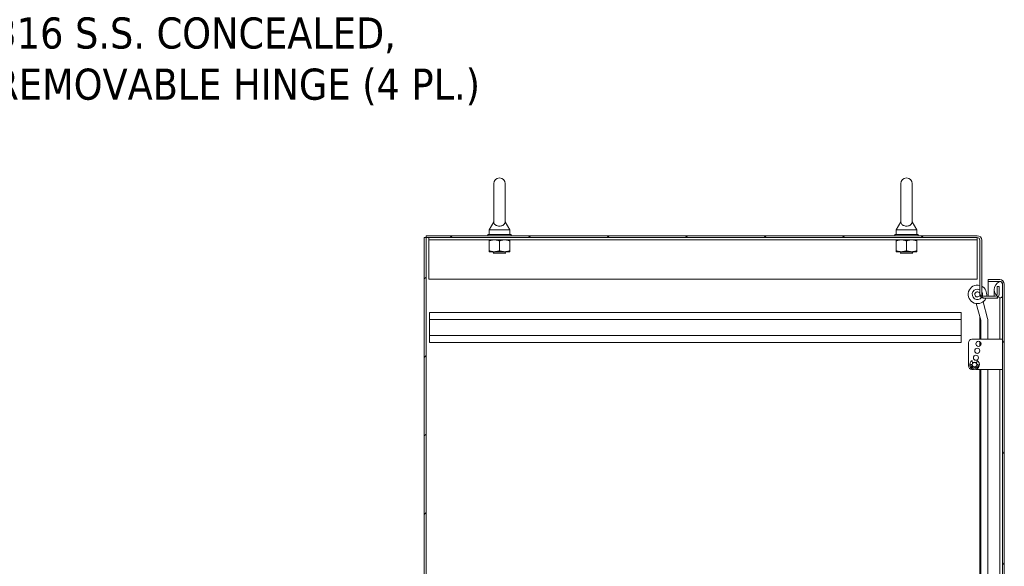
# Model space of a CAD drawing. Header units: inches. Extents: x 16 to 394, y 3 to 249.
# Tile 52 of 116: x 57 to 110, y 169 to 199. Entities that reach past the tile are written whole.
import ezdxf

# ---------------------------------------------------------------- set-up
doc = ezdxf.new("R2010")
doc.units = ezdxf.units.IN
doc.header["$LTSCALE"] = 24
doc.header["$MEASUREMENT"] = 0
doc.layers.get('0').update_dxf_attribs({"lineweight": 0})
for name, color, linetype, lineweight in [('Hatch (ANSI)', 7, 'Continuous', 5), ('Symbol (ANSI)', 7, 'Continuous', 5), ('Visible (ANSI)', 7, 'Continuous', 5)]:
    doc.layers.add(name, color=color, linetype=linetype, lineweight=lineweight)
doc.styles.add('ROMANS', font='tahoma.ttf')
doc.dimstyles.new('Default (ANSI)$7', dxfattribs={"dimscale": 24, "dimtxt": 0.07, "dimasz": 0.098425, "dimexe": 0.125, "dimexo": 0.0625, "dimgap": 0.031496, "dimtad": 0, "dimtih": 1, "dimtoh": 1, "dimrnd": 1e-08, "dimzin": 0, "dimdsep": 46, "dimtxsty": 'ROMANS', "dimblk": 'Filled-1', "dimcen": 0.09, "dimdle": 0.393701, "dimclrd": 256, "dimclre": 256, "dimclrt": 256, "dimadec": 0, "dimazin": 0, "dimtfac": 0.928571, "dimtofl": 0, "dimtmove": 0, "dimatfit": 3, "dimfxl": 1, "dimtolj": 1, "dimtzin": 0, "dimlwd": -1, "dimlwe": -1, "dimarcsym": 0})

# ---------------------------------------------------------------- blocks, each defined once
blk = doc.blocks.new('Filled-1')
at = {"color": 0}
for p, q in [((0, 0), (-1, 0.179)), ((-1, 0.179), (-1, -0.179)), ((-1, 0), (0, 0)), ((-1, -0.179), (0, 0))]:
    blk.add_line(p, q, dxfattribs=at)
at = {"color": 0, "flags": 128}
blk.add_lwpolyline([(-1, -0.179), (0, 0), (-1, 0.179), (-1, -0.179)], dxfattribs=at)
at = {"color": 0}
blk.add_solid([(-1, -0.179), (0, 0), (-1, 0.179), (-1, -0.179)], dxfattribs=at)

msp = doc.modelspace()

# ---------------------------------------------------------------- hatches: boundary and pattern name
at = {"layer": 'Hatch (ANSI)'}
h = msp.add_hatch(dxfattribs=at)
h.set_pattern_fill('ANSI31', color=256, scale=24, style=0)
h.paths.add_polyline_path([(78.8462, 187.0482), (78.7442, 187.0482), (78.7442, 115.1272), (78.8462, 115.1272)])
h = msp.add_hatch(dxfattribs=at)
h.set_pattern_fill('ANSI31', color=256, scale=24, angle=90, style=0)
edge = h.paths.add_edge_path()
edge.add_ellipse((108.9629, 183.9709), major_axis=(-0.1958, 0), ratio=1, start_angle=0, end_angle=90)
edge.add_line((108.9629, 183.7752), (109.6114, 183.7752))
edge.add_ellipse((109.6114, 183.9709), major_axis=(0, -0.1957), ratio=1, start_angle=0, end_angle=47.9004)
edge.add_ellipse((109.6114, 183.9709), major_axis=(0.1452, -0.1312), ratio=1, start_angle=0, end_angle=42.0996)
edge.add_line((109.8072, 183.9709), (109.8072, 184.4002))
edge.add_line((109.8072, 184.4002), (109.7052, 184.4002))
edge.add_line((109.7052, 184.4002), (109.7052, 183.9709))
edge.add_ellipse((109.6114, 183.9709), major_axis=(0.0937, 0), ratio=1, start_angle=316.02345, end_angle=360, ccw=False)
edge.add_ellipse((109.6114, 183.9709), major_axis=(0.0675, -0.0651), ratio=1, start_angle=313.97655, end_angle=360, ccw=False)
edge.add_line((109.6114, 183.8772), (108.9629, 183.8772))
edge.add_ellipse((108.9629, 183.9709), major_axis=(0, -0.0938), ratio=1, start_angle=270, end_angle=360, ccw=False)
edge.add_line((108.8692, 183.9709), (108.8692, 186.9076))
edge.add_ellipse((108.6266, 186.9076), major_axis=(0.2426, 0), ratio=1, start_angle=0, end_angle=90)
edge.add_line((108.6266, 187.1502), (78.8462, 187.1502))
edge.add_line((78.8462, 187.1502), (78.8462, 187.0482))
edge.add_line((78.8462, 187.0482), (108.6266, 187.0482))
edge.add_ellipse((108.6266, 186.9076), major_axis=(0, 0.1406), ratio=1, start_angle=270, end_angle=360, ccw=False)
edge.add_line((108.7672, 186.9076), (108.7672, 183.9709))
h = msp.add_hatch(dxfattribs=at)
h.set_pattern_fill('ANSI31', color=256, scale=24, angle=75, style=0)
edge = h.paths.add_edge_path()
edge.add_line((109.2164, 184.6732), (109.8488, 184.6732))
edge.add_ellipse((109.8488, 184.5326), major_axis=(0, 0.1406), ratio=1, start_angle=354.30773, end_angle=360, ccw=False)
edge.add_ellipse((109.8488, 184.5326), major_axis=(0.0139, 0.1399), ratio=1, start_angle=275.69227, end_angle=360, ccw=False)
edge.add_line((109.9894, 184.5326), (109.9894, 183.9028))
edge.add_line((109.9894, 183.9028), (109.9894, 122.2631))
edge.add_line((109.9894, 122.2631), (109.9894, 121.6428))
edge.add_ellipse((109.8488, 121.6428), major_axis=(0.1406, 0), ratio=1, start_angle=270, end_angle=360, ccw=False)
edge.add_line((109.8488, 121.5022), (109.8316, 121.5022))
edge.add_line((109.8316, 121.5022), (109.2164, 121.5022))
edge.add_line((109.2164, 121.5022), (109.2164, 121.4002))
edge.add_line((109.2164, 121.4002), (109.8488, 121.4002))
edge.add_ellipse((109.8488, 121.6428), major_axis=(0, -0.2426), ratio=1, start_angle=0, end_angle=90)
edge.add_line((110.0914, 121.6428), (110.0914, 184.5326))
edge.add_ellipse((109.8488, 184.5326), major_axis=(0.2426, 0), ratio=1, start_angle=0, end_angle=90)
edge.add_line((109.8488, 184.7752), (109.2164, 184.7752))
edge.add_line((109.2164, 184.7752), (109.2164, 184.6732))
h = msp.add_hatch(dxfattribs=at)
h.set_pattern_fill('ANSI31', color=256, scale=24, angle=-15, style=0)
edge = h.paths.add_edge_path()
edge.add_ellipse((110.0224, 184.2309), major_axis=(-0.1796, 0.4375), ratio=1, start_angle=0, end_angle=111.10905)
edge.add_ellipse((110.0224, 184.2309), major_axis=(-0.3435, -0.3251), ratio=1, start_angle=0, end_angle=12.39327)
edge.add_ellipse((110.0224, 184.2309), major_axis=(-0.2657, -0.3912), ratio=1, start_angle=0, end_angle=11.86132)
edge.add_ellipse((109.8753, 183.9028), major_axis=(-0.0326, -0.1094), ratio=1, start_angle=0, end_angle=106.57337)
edge.add_line((109.9894, 183.9028), (109.9894, 184.5326))
edge.add_line((109.9894, 184.5326), (109.9894, 184.5591))
edge.add_ellipse((109.8753, 184.5591), major_axis=(0.1141, 0), ratio=1, start_angle=0, end_angle=96.31954)
edge.add_ellipse((109.8753, 184.5591), major_axis=(-0.0126, 0.1134), ratio=1, start_angle=0, end_angle=10.25383)
edge = h.paths.add_edge_path()
edge.add_ellipse((110.0224, 121.9349), major_axis=(-0.1796, 0.4375), ratio=1, start_angle=0, end_angle=11.10275)
edge.add_ellipse((110.0224, 121.9349), major_axis=(-0.2605, 0.3947), ratio=1, start_angle=0, end_angle=12.38162)
edge.add_ellipse((110.0224, 121.9349), major_axis=(-0.3391, 0.3297), ratio=1, start_angle=0, end_angle=110.41237)
edge.add_ellipse((110.0224, 121.9349), major_axis=(-0.1907, -0.4328), ratio=1, start_angle=0, end_angle=1.46691)
edge.add_ellipse((109.8753, 121.6068), major_axis=(-0.0326, -0.1094), ratio=1, start_angle=0, end_angle=106.57337)
edge.add_line((109.9894, 121.6068), (109.9894, 121.6428))
edge.add_line((109.9894, 121.6428), (109.9894, 122.2631))
edge.add_ellipse((109.8753, 122.2631), major_axis=(0.1141, 0), ratio=1, start_angle=0, end_angle=106.57337)

# ---------------------------------------------------------------- linework, layer by layer
at = {"layer": 'Visible (ANSI)'}
for p, q in [((82.4967, 189.9627), (82.4967, 187.9027)), ((83.1167, 187.9027), (83.1167, 189.9627)), ((104.4967, 189.9627), (104.4967, 187.9027)), ((105.1167, 187.9027), (105.1167, 189.9627)), ((82.4967, 187.9027), (82.2467, 187.4627)), ((83.1167, 187.9027), (83.3667, 187.4627)), ((104.4967, 187.9027), (104.2467, 187.4627)), ((105.1167, 187.9027), (105.3667, 187.4627)), ((82.2467, 187.4627), (83.3667, 187.4627)), ((82.2467, 187.4627), (82.2467, 187.2127)), ((83.3667, 187.4627), (83.3667, 187.2127)), ((104.2467, 187.4627), (105.3667, 187.4627)), ((104.2467, 187.4627), (104.2467, 187.2127)), ((105.3667, 187.4627), (105.3667, 187.2127)), ((78.8462, 187.0482), (78.7442, 187.0482)), ((78.7442, 187.0482), (78.7442, 115.1272)), ((108.6266, 187.1502), (78.8462, 187.1502)), ((78.8462, 187.1502), (78.8462, 187.0482)), ((78.8462, 115.1272), (78.8462, 187.0482)), ((78.8462, 187.0482), (108.6266, 187.0482)), ((78.9942, 186.9232), (78.9942, 187.0482)), ((78.9942, 186.9232), (108.6192, 186.9232)), ((78.9942, 186.9232), (78.9942, 186.8919)), ((78.9942, 186.8919), (78.9942, 184.7982)), ((83.4317, 187.2127), (82.1817, 187.2127)), ((82.1817, 187.2127), (82.1817, 187.1502)), ((82.2442, 186.3324), (82.2442, 186.8729)), ((82.8067, 186.3324), (82.8067, 186.8729)), ((83.3692, 186.3324), (83.3692, 186.8729)), ((83.4317, 187.2127), (83.4317, 187.1502)), ((105.4317, 187.2127), (104.1817, 187.2127)), ((104.1817, 187.2127), (104.1817, 187.1502)), ((104.2442, 186.3324), (104.2442, 186.8729)), ((104.8067, 186.3324), (104.8067, 186.8729)), ((105.3692, 186.3324), (105.3692, 186.8729)), ((105.4317, 187.2127), (105.4317, 187.1502)), ((108.6192, 186.9232), (108.6192, 187.0482)), ((108.6192, 186.9232), (108.6192, 186.8919)), ((108.6192, 184.7982), (108.6192, 186.8919)), ((108.7672, 186.9076), (108.7672, 183.9709)), ((108.8692, 183.9709), (108.8692, 186.9076)), ((82.2442, 186.2822), (82.5254, 186.2822)), ((82.4917, 186.2552), (82.4398, 186.2822)), ((82.5254, 186.2822), (83.0879, 186.2822)), ((83.0879, 186.2822), (83.3692, 186.2822)), ((83.1216, 186.2552), (83.1735, 186.2822)), ((104.2442, 186.2822), (104.5254, 186.2822)), ((104.4917, 186.2552), (104.4398, 186.2822)), ((104.5254, 186.2822), (105.0879, 186.2822)), ((105.0879, 186.2822), (105.3692, 186.2822)), ((105.1216, 186.2552), (105.1735, 186.2822)), ((82.4917, 186.2302), (82.4581, 186.2127)), ((83.1553, 186.2127), (82.4581, 186.2127)), ((83.1216, 186.2302), (83.1553, 186.2127)), ((104.4917, 186.2302), (104.4581, 186.2127)), ((105.1553, 186.2127), (104.4581, 186.2127)), ((105.1216, 186.2302), (105.1553, 186.2127)), ((78.9942, 184.7982), (108.6192, 184.7982)), ((109.8488, 184.7752), (109.2164, 184.7752)), ((109.2164, 184.7752), (109.2164, 184.6732)), ((109.2164, 184.6732), (109.8488, 184.6732)), ((109.8488, 184.6725), (109.2164, 184.6725)), ((109.2164, 184.6725), (109.2164, 183.8772)), ((109.5494, 184.2309), (109.5494, 183.8772)), ((109.8072, 184.4002), (109.7052, 184.4002)), ((109.7052, 184.4002), (109.7052, 183.9709)), ((109.8072, 183.9709), (109.8072, 184.4002)), ((109.9894, 183.9028), (109.9894, 184.5591)), ((109.9894, 184.5326), (109.9894, 121.6428)), ((110.0914, 121.6428), (110.0914, 184.5326)), ((109.6114, 183.8772), (108.9629, 183.8772)), ((108.9629, 183.7752), (109.6114, 183.7752)), ((109.7504, 183.7752), (109.6114, 183.7752)), ((109.7432, 183.8262), (109.7608, 183.8262)), ((109.8428, 183.7934), (109.8428, 183.7309)), ((109.8428, 183.7309), (109.8428, 181.5482)), ((108.5784, 183.4792), (108.8193, 182.5802)), ((109.1834, 182.6778), (108.9426, 183.5768)), ((79.0172, 183.0022), (107.7672, 183.0022)), ((79.0172, 182.6172), (79.0172, 183.0022)), ((79.0172, 182.6172), (79.0172, 181.7622)), ((79.0172, 182.6172), (107.7672, 182.6172)), ((107.7672, 183.0022), (107.7672, 182.6172)), ((107.7672, 181.7622), (107.7672, 182.6172)), ((108.7672, 181.5482), (108.7672, 182.7747)), ((108.8227, 182.5544), (108.8227, 181.5482)), ((109.1997, 181.5482), (109.1997, 182.5544)), ((79.0172, 181.7622), (107.7672, 181.7622)), ((79.0172, 181.3772), (79.0172, 181.7622)), ((107.7672, 181.7622), (107.7672, 181.3772)), ((109.8894, 181.5482), (108.3419, 181.5482)), ((109.8894, 181.5482), (109.9894, 181.5482)), ((79.0172, 181.3772), (107.7672, 181.3772)), ((108.1544, 181.3607), (108.1544, 180.1087)), ((108.7672, 181.1846), (108.7672, 181.4197)), ((108.7672, 180.9154), (108.7672, 180.9389)), ((108.8227, 181.3538), (108.8227, 181.2506)), ((108.3792, 180.2441), (108.3514, 180.4044)), ((108.5897, 180.2441), (108.6174, 180.4044)), ((108.2914, 180.1772), (108.3597, 180.1772)), ((108.4231, 179.9212), (108.3419, 179.9212)), ((108.4579, 180.0488), (108.4434, 179.9781)), ((108.511, 180.0488), (108.4579, 180.0488)), ((108.511, 180.0488), (108.5255, 179.9781)), ((109.8894, 179.9212), (108.5458, 179.9212)), ((108.6774, 180.1772), (108.6092, 180.1772)), ((108.7672, 154.4169), (108.7672, 179.9212)), ((108.8227, 179.9212), (108.8227, 153.8044)), ((109.1997, 154.5443), (109.1997, 179.9212)), ((109.8428, 179.9212), (109.8428, 153.6388)), ((109.9894, 179.9212), (109.8894, 179.9212))]:
    msp.add_line(p, q, dxfattribs=at)
for centre, radius in [((108.6294, 180.9272), 0.1383), ((108.6944, 181.3022), 0.1383), ((108.5589, 180.5522), 0.1383), ((108.4844, 180.1772), 0.1248)]:
    msp.add_circle(centre, radius, dxfattribs=at)
for centre, radius, start, end in [((82.8067, 189.9627), 0.31, 0, 180), ((104.8067, 189.9627), 0.31, 0, 180), ((108.6266, 186.9076), 0.2426, 0, 90), ((108.6266, 186.9076), 0.1406, 0, 90), ((82.4852, 186.2427), 0.0141, 297.5, 62.5), ((83.1282, 186.2427), 0.0141, 117.5, 242.5), ((104.4852, 186.2427), 0.0141, 297.5, 62.5), ((105.1282, 186.2427), 0.0141, 117.5, 242.5), ((110.0224, 184.2309), 0.4729, 112.31818, 247.68182), ((109.8753, 184.5591), 0.1141, 0, 106.57337), ((109.8488, 184.5326), 0.2426, 0, 90), ((109.8488, 184.5326), 0.1406, 0, 90), ((108.6406, 183.9754), 0.5, 75.3378, 336.39967), ((108.6406, 183.9754), 0.2813, 63.25692, 322.15062), ((108.6406, 183.9754), 0.5, 348.67615, 62.7986), ((108.6406, 183.9754), 0.2813, 343.12528, 35.64363), ((108.6406, 183.9754), 0.1406, 25.8444, 339.52908), ((108.9629, 183.9709), 0.1958, 180, 270), ((108.9629, 183.9709), 0.0938, 180, 270), ((109.6114, 183.9709), 0.1957, 270, 0), ((109.6114, 183.9709), 0.0938, 270, 0), ((109.8753, 183.9028), 0.1141, 253.42663, 0), ((108.7227, 182.5544), 0.1, 0, 15), ((108.7227, 182.5544), 0.477, 0, 15), ((108.3419, 181.3607), 0.1875, 90, 180), ((108.4844, 180.1772), 0.2633, 120.34364, 59.65636), ((108.3419, 180.1087), 0.1875, 180, 270), ((108.2914, 180.1672), 0.01, 90, 182.96618), ((108.4844, 180.1772), 0.2033, 182.96618, 258.35424), ((108.4844, 180.1772), 0.1383, 180, 258.31171), ((108.4844, 180.1772), 0.1383, 38.29399, 141.70601), ((108.4844, 180.1772), 0.1383, 281.68829, 0), ((108.4844, 180.1772), 0.2033, 281.64576, 357.03382), ((108.6774, 180.1672), 0.01, 357.03382, 90)]:
    msp.add_arc(centre, radius, start, end, dxfattribs=at)
for points in [[(83.1167, 187.9027), (83.1167, 187.9027), (83.1167, 187.9011), (83.1165, 187.8914), (83.1158, 187.8787), (83.1089, 187.8397), (83.0971, 187.8026), (83.0444, 187.7433), (83.0178, 187.7236), (82.9605, 187.6947), (82.9296, 187.684), (82.8647, 187.6707), (82.8324, 187.6677), (82.7683, 187.6687), (82.7377, 187.6724), (82.6785, 187.6859), (82.651, 187.6958), (82.5985, 187.7221), (82.5752, 187.7391), (82.5335, 187.7809), (82.5182, 187.8067), (82.498, 187.8616), (82.4969, 187.8885), (82.4967, 187.9012), (82.4967, 187.9027), (82.4967, 187.9027)], [(105.1167, 187.9027), (105.1167, 187.9027), (105.1167, 187.9011), (105.1165, 187.8914), (105.1158, 187.8787), (105.1089, 187.8397), (105.0971, 187.8026), (105.0444, 187.7433), (105.0178, 187.7236), (104.9605, 187.6947), (104.9296, 187.684), (104.8647, 187.6707), (104.8324, 187.6677), (104.7683, 187.6687), (104.7377, 187.6724), (104.6785, 187.6859), (104.651, 187.6958), (104.5985, 187.7221), (104.5752, 187.7391), (104.5335, 187.7809), (104.5182, 187.8067), (104.498, 187.8616), (104.4969, 187.8885), (104.4967, 187.9012), (104.4967, 187.9027), (104.4967, 187.9027)]]:
    msp.add_open_spline(points, degree=3, knots=[0.9142381, 0.9142381, 0.9142381, 0.9142381, 0.9520549, 0.9520549, 1.0311037, 1.0311037, 1.1787345, 1.1787345, 1.276263, 1.276263, 1.362415, 1.362415, 1.4398265, 1.4398265, 1.5142017, 1.5142017, 1.5926848, 1.5926848, 1.6852455, 1.6852455, 1.8026878, 1.8026878, 1.9462224, 1.9462224, 1.9858069, 1.9858069, 1.9858069, 1.9858069], dxfattribs=at)
for points in [[(82.2442, 186.8729), (82.2442, 186.9232), (82.2442, 186.9232)], [(82.5254, 186.9232), (82.3949, 186.9232), (82.2442, 186.8729)], [(82.8067, 186.8729), (82.656, 186.9232), (82.5254, 186.9232)], [(83.0879, 186.9232), (82.9574, 186.9232), (82.8067, 186.8729)], [(83.3692, 186.8729), (83.2185, 186.9232), (83.0879, 186.9232)], [(83.3692, 186.9232), (83.3692, 186.9232), (83.3692, 186.8729)], [(104.2442, 186.8729), (104.2442, 186.9232), (104.2442, 186.9232)], [(104.5254, 186.9232), (104.3949, 186.9232), (104.2442, 186.8729)], [(104.8067, 186.8729), (104.656, 186.9232), (104.5254, 186.9232)], [(105.0879, 186.9232), (104.9574, 186.9232), (104.8067, 186.8729)], [(105.3692, 186.8729), (105.2185, 186.9232), (105.0879, 186.9232)], [(105.3692, 186.9232), (105.3692, 186.9232), (105.3692, 186.8729)], [(82.2442, 186.3324), (82.3949, 186.2822), (82.5254, 186.2822)], [(82.2442, 186.2822), (82.2442, 186.2822), (82.2442, 186.3324)], [(82.5254, 186.2822), (82.656, 186.2822), (82.8067, 186.3324)], [(82.8067, 186.3324), (82.9574, 186.2822), (83.0879, 186.2822)], [(83.0879, 186.2822), (83.2185, 186.2822), (83.3692, 186.3324)], [(83.3692, 186.3324), (83.3692, 186.2822), (83.3692, 186.2822)], [(104.2442, 186.3324), (104.3949, 186.2822), (104.5254, 186.2822)], [(104.2442, 186.2822), (104.2442, 186.2822), (104.2442, 186.3324)], [(104.5254, 186.2822), (104.656, 186.2822), (104.8067, 186.3324)], [(104.8067, 186.3324), (104.9574, 186.2822), (105.0879, 186.2822)], [(105.0879, 186.2822), (105.2185, 186.2822), (105.3692, 186.3324)], [(105.3692, 186.3324), (105.3692, 186.2822), (105.3692, 186.2822)]]:
    msp.add_rational_spline(points, [1, 1.0379548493, 1], degree=2, dxfattribs=at)
for points in [[(109.8529, 184.671), (109.8515, 184.6715), (109.8502, 184.672), (109.8488, 184.6725)], [(109.8516, 184.6707), (109.8507, 184.6713), (109.8497, 184.6719), (109.8488, 184.6725)]]:
    msp.add_open_spline(points, degree=3, dxfattribs=at)

# ---------------------------------------------------------------- texts
at = {"layer": 'Symbol (ANSI)', "insert": (55.4575, 196.5728), "char_height": 1.68, "width": 27.838443, "attachment_point": 4, "line_spacing_factor": 0.987884, "style": 'ROMANS'}
msp.add_mtext('{\\fTahoma|b0|i0;316 S.S. CONCEALED,\\P\\fTahoma|b0|i0;REMOVABLE HINGE (4 PL.)}', dxfattribs=at)

# ---------------------------------------------------------------- leaders
at = {"layer": 'Symbol (ANSI)', "annotation_type": 0, "has_hookline": 1, "hookline_direction": 0, "text_width": 27.5491}
msp.add_leader([(46.6421, 182.4002), (52.3393, 196.5728), (54.7016, 196.5728)], dimstyle='Default (ANSI)$7', override={"dimtad": 0}, dxfattribs=at)

doc.saveas('drawing.dxf')
